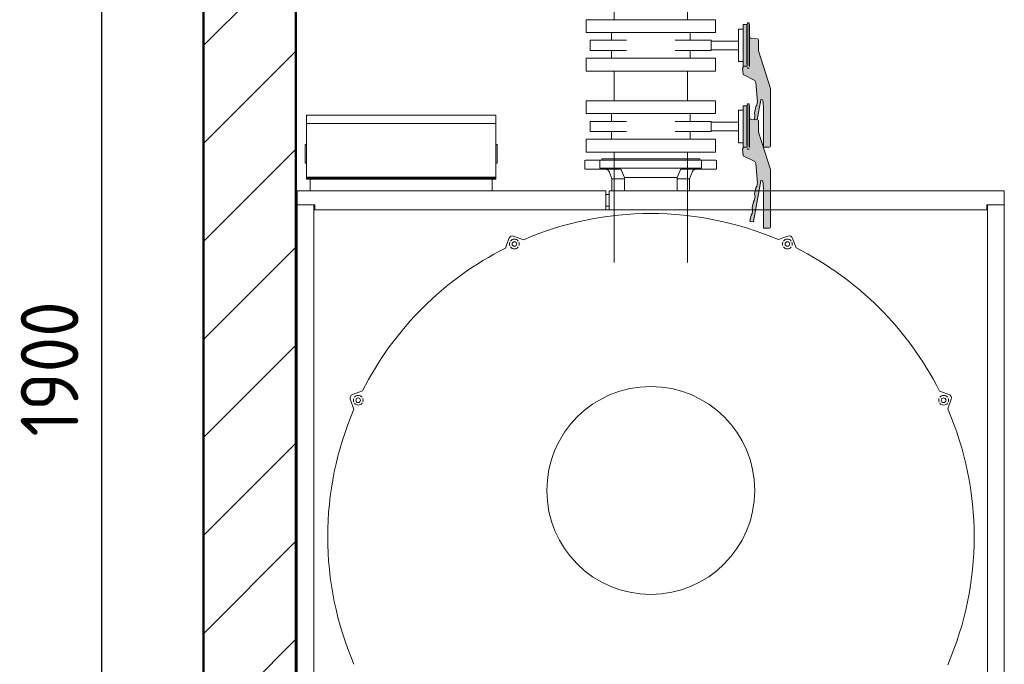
# Model space of a CAD drawing. Header units: metres. Extents: x -54598 to 1827199, y -329446 to -256744.
# Tile 175 of 256: x 101869 to 110394, y -276715 to -271136. Entities that reach past the tile are written whole.
import ezdxf

# ---------------------------------------------------------------- set-up
doc = ezdxf.new("R2010")
doc.units = ezdxf.units.M
for name, color, linetype, lineweight in [('A-WALL', 113, 'Continuous', 20), ('A-WALL-PATT', 111, 'Continuous', 20), ('M-EQPM', 7, 'Continuous', 20), ('P-PIPE', 7, 'Continuous', 20)]:
    doc.layers.add(name, color=color, linetype=linetype, lineweight=lineweight)
doc.styles.add('geniso', font='geniso.shx', dxfattribs={"height": 250})
doc.dimstyles.new('MK-100', dxfattribs={"dimscale": 100, "dimtxt": 300, "dimasz": 1.2, "dimexe": 1, "dimexo": 1, "dimgap": 0.5, "dimtad": 1, "dimdec": 0, "dimzin": 9, "dimdsep": 46, "dimtxsty": 'geniso', "dimblk": 'ARCHTICK', "dimcen": 1, "dimdle": 1, "dimadec": 0, "dimazin": 0, "dimtfac": 1, "dimtdec": 0, "dimtix": 1, "dimtmove": 0, "dimatfit": 1, "dimfxl": 2, "dimtolj": 1, "dimtzin": 0, "dimarcsym": 0})

# ---------------------------------------------------------------- blocks, each defined once
blk = doc.blocks.new('Tecofi_VPI4448-02_Затвор дисковый поворотный с ручкой - Затвор дисковый поворотный_VPI 4448-02-733563-Разрез 3')
at = {"layer": 'P-PIPE'}
for points in [[(-28264.4, 1985), (-28258.8, 1985), (-28258.8, 2069.6), (-28266.8, 2069.6), (-28266.8, 1985)], [(-28253.8, 1980.2), (-28253.8, 2073.6), (-28256.8, 2073.6), (-28256.8, 1980.2), (-28256.2, 1980.2)]]:
    blk.add_hatch(color=37, dxfattribs=at).paths.add_polyline_path(points)
h = blk.add_hatch(color=37, dxfattribs=at)
h.paths.add_polyline_path([(-28256.9, 1980), (-28256.8, 1980.5), (-28257.2, 1980.3)])
h.paths.add_polyline_path([(-28257.4, 1980.6), (-28257.2, 1982.4), (-28257.5, 1980.8)])
h.paths.add_polyline_path([(-28257.1, 2056.8), (-28256.8, 2060.7), (-28257.2, 2068.9), (-28257.5, 2068.9), (-28257.2, 2060.7)])
h.paths.add_polyline_path([(-28257.1, 1984.6), (-28256.8, 1990.7), (-28257.1, 1992.1), (-28256.8, 1996.3), (-28257.1, 2056.8), (-28257.5, 2048.6), (-28257.4, 2024.6), (-28257.4, 2019.2), (-28257.2, 1986.3)])
h = blk.add_hatch(color=37, dxfattribs=at)
h.paths.add_polyline_path([(-28258.2, 2004.8), (-28257.8, 2004.8), (-28258.3, 2044.4), (-28258.8, 2044.4), (-28258.8, 2004.8)])
h.paths.add_polyline_path([(-28258.3, 2044.6), (-28257.8, 2044.6), (-28257.8, 2053.9), (-28258.8, 2053.9), (-28258.8, 2044.6)])
h = blk.add_hatch(color=37, dxfattribs=at)
h.paths.add_polyline_path([(-28253.4, 2028.6), (-28253.8, 2027.9), (-28253.4, 2028.5)])
h.paths.add_polyline_path([(-28257.2, 1981.8), (-28257.5, 1980.9), (-28257.2, 1982)])
h.paths.add_polyline_path([(-28257.5, 1999.4), (-28257.7, 2000.9), (-28257.6, 2000.9)])
h.paths.add_polyline_path([(-28257.8, 2039.7), (-28257.5, 2043), (-28257.8, 2044.6), (-28257.8, 2044.4), (-28257.8, 2040.8)])
h.paths.add_polyline_path([(-28236.3, 1910.3), (-28236.7, 1907.9), (-28235.9, 1903.8), (-28236.1, 1899.6), (-28237.3, 1895.7), (-28239.5, 1892.1), (-28241.9, 1878.3), (-28241.1, 1874.2), (-28241.3, 1870.1), (-28242.5, 1866.1), (-28244.7, 1862.6), (-28247.1, 1848.8), (-28246.3, 1844.7), (-28246.5, 1840.5), (-28247.7, 1836.6), (-28249.8, 1833), (-28252.1, 1820.2), (-28251.3, 1819.1), (-28245.4, 1818), (-28244.2, 1818.8), (-28228.2, 1907.7)])
h.paths.add_polyline_path([(-28221.8, 1804.6), (-28209.8, 1804.6), (-28207.8, 1806.6), (-28207.8, 1931.6), (-28233.8, 2012.6), (-28233.8, 2036.9), (-28235.7, 2038.9), (-28249.3, 2039.8), (-28251.7, 2041.5), (-28252.8, 2043.3), (-28253.1, 2042.3), (-28253.3, 2029.7), (-28253.3, 2024.6), (-28253.4, 2020.3), (-28253.8, 2020.3), (-28253.3, 2010.5), (-28253.2, 2003.9), (-28253.7, 2004.2), (-28253.8, 2001), (-28253.8, 1980.2), (-28257.2, 1980.7), (-28257.7, 1987.3), (-28257.5, 1994.4), (-28257.8, 2004.8), (-28258.8, 2004.8), (-28258.8, 1985), (-28266.8, 1985), (-28266.6, 1976.5), (-28268.2, 1976.4), (-28266.9, 1961.4), (-28241.6, 1948.8), (-28239.3, 1944.3), (-28236.3, 1910.3), (-28224.6, 1907), (-28223.2, 1897.6), (-28222.8, 1886.1), (-28222.8, 1805.6)])
h.paths.add_polyline_path([(-28253.3, 1986.5), (-28253.8, 1987.7), (-28253.3, 1987.3)])
h.paths.add_polyline_path([(-28253, 2010.5), (-28253.7, 2013.7), (-28253, 2015.6), (-28253, 2011.6)])
h = blk.add_hatch(color=37, dxfattribs=at)
h.paths.add_polyline_path([(-28253.3, 2011.6), (-28253, 2010.5), (-28253.4, 2015.1), (-28253.6, 2012.5)])
h.paths.add_polyline_path([(-28253.4, 2001), (-28253.1, 2007.8), (-28253.3, 2011.6), (-28253.7, 2003.9)])
h.paths.add_polyline_path([(-28253.8, 2016.2), (-28253.2, 2017.8), (-28253.8, 2019)])
h.paths.add_polyline_path([(-28253.4, 2020.3), (-28253.1, 2020.7), (-28253.4, 2024.6), (-28253.8, 2021.8)])
h.paths.add_polyline_path([(-28253.4, 2040.5), (-28253, 2039.7), (-28253.6, 2045.4), (-28253.8, 2041.5)])
h.paths.add_polyline_path([(-28253.4, 2028.6), (-28253.1, 2036.5), (-28253.4, 2040.5), (-28253.8, 2030.3)])
at = {"layer": 'P-PIPE', "color": 1}
for p, q in [((-28258.8, 2069.6), (-28266.8, 2069.6)), ((-28266.8, 2069.6), (-28266.8, 1984.4)), ((-28258.8, 2069.6), (-28258.8, 1984.4)), ((-28253.8, 2073.6), (-28256.8, 2073.6)), ((-28253.8, 2073.6), (-28253.8, 1980.5)), ((-28551.8, 2052.4), (-28551.8, 2035.7)), ((-28381.8, 2035.7), (-28381.8, 2052.4)), ((-28266.8, 2059.6), (-28276.8, 2059.6)), ((-28276.8, 1989.6), (-28276.8, 2059.6)), ((-28257.8, 2053.9), (-28258.8, 2053.9)), ((-28257.8, 2053.9), (-28257.8, 2048.9)), ((-28257.8, 2048.3), (-28257.8, 2045.3)), ((-28597.8, 2035.7), (-28597.8, 2013.5)), ((-28597.8, 2035.7), (-28582.8, 2035.7)), ((-28582.8, 2035.7), (-28519.2, 2035.7)), ((-28414.3, 2035.7), (-28350.8, 2035.7)), ((-28350.8, 2035.7), (-28335.8, 2035.7)), ((-28335.8, 2013.5), (-28335.8, 2035.7)), ((-28276.8, 2034.1), (-28335.8, 2034.1)), ((-28257.4, 2044.6), (-28258.8, 2044.6)), ((-28257.8, 2045.1), (-28257.8, 2004.1)), ((-28235.7, 2038.9), (-28248, 2039.6)), ((-28233.8, 2012.6), (-28233.8, 2036.9)), ((-28582.8, 2013.5), (-28597.8, 2013.5)), ((-28519.2, 2013.5), (-28582.8, 2013.5)), ((-28551.8, 2013.5), (-28551.8, 1996.9)), ((-28350.8, 2013.5), (-28414.3, 2013.5)), ((-28381.8, 1996.9), (-28381.8, 2013.5)), ((-28335.8, 2013.5), (-28350.8, 2013.5)), ((-28335.8, 2015.2), (-28276.8, 2015.2)), ((-28207.8, 1931.6), (-28233.8, 2012.6)), ((-28276.8, 1989.6), (-28266.8, 1989.6)), ((-28266.8, 1985), (-28266.8, 1979.4)), ((-28258.8, 1995.4), (-28257.8, 1995.4)), ((-28266.6, 1976.5), (-28268.2, 1976.4)), ((-28268.2, 1976.4), (-28266.9, 1961.4)), ((-28266.9, 1961.4), (-28241.6, 1948.8)), ((-28266.8, 1979.6), (-28258.8, 1979.6)), ((-28266.8, 1979.4), (-28266.6, 1976.5)), ((-28256.8, 1975.6), (-28253.8, 1975.6)), ((-28241.6, 1948.8), (-28239.3, 1944.3)), ((-28239.3, 1944.3), (-28236.3, 1910.3)), ((-28207.8, 1806.6), (-28207.8, 1931.6)), ((-28244.2, 1818.8), (-28228.7, 1907)), ((-28236.3, 1910.3), (-28236.7, 1907.9)), ((-28227.5, 1907.8), (-28224.6, 1907)), ((-28239.5, 1892.1), (-28241.9, 1878.3)), ((-28222.8, 1888.1), (-28222.8, 1805.6)), ((-28244.7, 1862.6), (-28247.1, 1848.8)), ((-28249.8, 1833), (-28252.1, 1820.2)), ((-28251.3, 1819.1), (-28245.4, 1818)), ((-28221.8, 1804.6), (-28209.8, 1804.6))]:
    blk.add_line(p, q, dxfattribs=at)
at = {"layer": 'P-PIPE', "color": 1, "flags": 128}
for points in [[(-28256.8, 2073.6), (-28257.5, 2073), (-28257.8, 2071.4)], [(-28257.8, 2071.4), (-28257.5, 2073), (-28256.8, 2073.6)], [(-28257.8, 2071.4), (-28257.8, 2066.8), (-28257.8, 2053.8), (-28257.8, 2035), (-28257.8, 2014.2), (-28257.8, 1995.5), (-28257.8, 1982.5), (-28257.8, 1979.9)], [(-28257.8, 2053.9), (-28257.8, 2066.8), (-28257.8, 2071.4)], [(-28253.8, 2069.6), (-28253.7, 2069.6), (-28253.7, 2069.6), (-28253.6, 2069.6), (-28253.6, 2069.6), (-28253.6, 2069.6), (-28253.5, 2069.6), (-28253.5, 2069.6), (-28253.4, 2069.6), (-28253.4, 2069.6), (-28253.4, 2069.6), (-28253.3, 2069.5), (-28253.3, 2069.5), (-28253.3, 2069.5), (-28253.2, 2069.5), (-28253.2, 2069.5), (-28253.2, 2069.4), (-28253.1, 2069.4), (-28253.1, 2069.4), (-28253.1, 2069.4), (-28253, 2069.3), (-28253, 2069.3), (-28253, 2069.3), (-28253, 2069.2), (-28252.9, 2069.2), (-28252.9, 2069.2), (-28252.9, 2069.1), (-28252.9, 2069.1), (-28252.9, 2069.1), (-28252.8, 2069), (-28252.8, 2069), (-28252.8, 2069), (-28252.8, 2068.9), (-28252.8, 2068.9), (-28252.8, 2068.9), (-28252.8, 2068.8), (-28252.8, 2068.8), (-28252.8, 2068.7), (-28252.8, 2068.7), (-28252.8, 2068.7), (-28252.8, 2068.6)], [(-28252.8, 1980.6), (-28252.8, 1980.7), (-28252.8, 1980.8), (-28252.8, 1981), (-28252.8, 1981.2), (-28252.8, 1981.5), (-28252.8, 1981.9), (-28252.8, 1982.4), (-28252.8, 1982.9), (-28252.8, 1983.5), (-28252.8, 1984.1), (-28252.8, 1984.8), (-28252.8, 1985.6), (-28252.8, 1986.5), (-28252.8, 1987.4), (-28252.8, 1988.3), (-28252.8, 1989.4), (-28252.8, 1990.4), (-28252.8, 1991.6), (-28252.8, 1992.8), (-28252.8, 1994), (-28252.8, 1995.3), (-28252.8, 1996.6), (-28252.8, 1998), (-28252.8, 1999.4), (-28252.8, 2000.9), (-28252.8, 2002.4), (-28252.8, 2003.9), (-28252.8, 2005.5), (-28252.8, 2007.1), (-28252.8, 2008.7), (-28252.8, 2010.4), (-28252.8, 2012), (-28252.8, 2013.7), (-28252.8, 2015.4), (-28252.8, 2017.2), (-28252.8, 2018.9), (-28252.8, 2020.7), (-28252.8, 2022.4), (-28252.8, 2024.2), (-28252.8, 2025.9), (-28252.8, 2027.7), (-28252.8, 2029.4), (-28252.8, 2031.2), (-28252.8, 2032.9), (-28252.8, 2034.6), (-28252.8, 2036.3), (-28252.8, 2038), (-28252.8, 2039.7), (-28252.8, 2041.3), (-28252.8, 2043), (-28252.8, 2044.5), (-28252.8, 2046.1), (-28252.8, 2047.6), (-28252.8, 2049.1), (-28252.8, 2050.5), (-28252.8, 2051.9), (-28252.8, 2053.3), (-28252.8, 2054.6), (-28252.8, 2055.9), (-28252.8, 2057.1), (-28252.8, 2058.3), (-28252.8, 2059.4), (-28252.8, 2060.4), (-28252.8, 2061.4), (-28252.8, 2062.3), (-28252.8, 2063.2), (-28252.8, 2064), (-28252.8, 2064.8), (-28252.8, 2065.5), (-28252.8, 2066.1), (-28252.8, 2066.7), (-28252.8, 2067.1), (-28252.8, 2067.6), (-28252.8, 2067.9), (-28252.8, 2068.2), (-28252.8, 2068.4), (-28252.8, 2068.6), (-28252.8, 2068.6), (-28252.8, 2068.6)], [(-28252.8, 2068.6), (-28252.8, 2068.6), (-28252.8, 2068.5), (-28252.8, 2068.3), (-28252.8, 2068.1), (-28252.8, 2067.8), (-28252.8, 2067.4), (-28252.8, 2066.9), (-28252.8, 2066.4), (-28252.8, 2065.8), (-28252.8, 2065.2), (-28252.8, 2064.5), (-28252.8, 2063.7), (-28252.8, 2062.8), (-28252.8, 2061.9), (-28252.8, 2061), (-28252.8, 2059.9), (-28252.8, 2058.9), (-28252.8, 2057.7), (-28252.8, 2056.5), (-28252.8, 2055.3), (-28252.8, 2054), (-28252.8, 2052.7), (-28252.8, 2051.3), (-28252.8, 2049.9), (-28252.8, 2048.4), (-28252.8, 2046.9), (-28252.8, 2045.4), (-28252.8, 2043.8)], [(-28257.6, 1977.2), (-28257.5, 1976.3), (-28256.8, 1975.6)], [(-28256.8, 1975.6), (-28257.5, 1976.3), (-28257.6, 1977.2)], [(-28252.8, 1980.6), (-28252.8, 1980.6), (-28252.8, 1980.6), (-28252.8, 1980.5), (-28252.8, 1980.5), (-28252.8, 1980.4), (-28252.8, 1980.4), (-28252.8, 1980.4), (-28252.8, 1980.3), (-28252.8, 1980.3), (-28252.8, 1980.3), (-28252.9, 1980.2), (-28252.9, 1980.2), (-28252.9, 1980.1), (-28252.9, 1980.1), (-28252.9, 1980.1), (-28253, 1980), (-28253, 1980), (-28253, 1980), (-28253, 1980), (-28253.1, 1979.9), (-28253.1, 1979.9), (-28253.1, 1979.9), (-28253.2, 1979.8), (-28253.2, 1979.8), (-28253.2, 1979.8), (-28253.3, 1979.8), (-28253.3, 1979.8), (-28253.3, 1979.7), (-28253.4, 1979.7), (-28253.4, 1979.7), (-28253.4, 1979.7), (-28253.5, 1979.7), (-28253.5, 1979.7), (-28253.5, 1979.7), (-28253.6, 1979.7), (-28253.6, 1979.7), (-28253.7, 1979.6), (-28253.7, 1979.6), (-28253.7, 1979.6), (-28253.8, 1979.6)], [(-28252.8, 1981.4), (-28252.8, 1981.1), (-28252.8, 1980.9), (-28252.8, 1980.7), (-28252.8, 1980.7), (-28252.8, 1980.6)]]:
    blk.add_lwpolyline(points, dxfattribs=at)
at = {"layer": 'P-PIPE', "color": 1}
for centre, radius, start, end in [((-28247.5, 2045.1), 5.5, 185.0631, 264.9369), ((-28235.8, 2036.9), 2, 0, 87), ((-28252.9, 1902.6), 17, 321.9762, 18.1212), ((-28227.8, 1906.8), 1, 75.0487, 170.0487), ((-28322.8, 1888.1), 100, 0, 10.9111), ((-28258.1, 1873), 17, 321.9762, 18.1212), ((-28263.2, 1843.5), 17, 321.9762, 18.1212), ((-28251.1, 1820), 1, 170.0487, 260.0487), ((-28245.2, 1819), 1, 260.0487, 350.0487), ((-28221.8, 1805.6), 1, 180, 270), ((-28209.8, 1806.6), 2, 270, 0)]:
    blk.add_arc(centre, radius, start, end, dxfattribs=at)
blk = doc.blocks.new('VM_Фланец_ГОСТ 332591 - VM_Фланец_ГОСТ 33259-2015-733568-Разрез 3')
at = {"layer": 'P-PIPE'}
for p, q in [((-28606.8, 2080.4), (-28606.8, 2052.4)), ((-28606.8, 2080.4), (-28466.8, 2080.4)), ((-28466.8, 2080.4), (-28326.8, 2080.4)), ((-28326.8, 2052.4), (-28326.8, 2080.4)), ((-28466.8, 2052.4), (-28606.8, 2052.4)), ((-28326.8, 2052.4), (-28466.8, 2052.4))]:
    blk.add_line(p, q, dxfattribs=at)
blk = doc.blocks.new('VM_Фланец_ГОСТ 332591 - VM_Фланец_ГОСТ 33259-2015-V2-Разрез 3')
at = {"layer": 'P-PIPE'}
for p, q in [((-28606.8, 1996.9), (-28606.8, 1968.9)), ((-28606.8, 1996.9), (-28466.8, 1996.9)), ((-28466.8, 1996.9), (-28326.8, 1996.9)), ((-28326.8, 1968.9), (-28326.8, 1996.9)), ((-28466.8, 1968.9), (-28606.8, 1968.9)), ((-28326.8, 1968.9), (-28466.8, 1968.9))]:
    blk.add_line(p, q, dxfattribs=at)
blk = doc.blocks.new('Tecofi_VPI4448-02_Затвор дисковый поворотный с ручкой - Затвор дисковый поворотный_VPI 4448-02-V3-Разрез 3')
at = {"layer": 'P-PIPE'}
for points in [[(-28258.8, 2160.4), (-28258.8, 2245), (-28266.8, 2245), (-28266.8, 2160.4), (-28264.4, 2160.4)], [(-28253.8, 2155.6), (-28253.8, 2249), (-28256.8, 2249), (-28256.8, 2155.6), (-28256.2, 2155.6)]]:
    blk.add_hatch(color=37, dxfattribs=at).paths.add_polyline_path(points)
h = blk.add_hatch(color=37, dxfattribs=at)
h.paths.add_polyline_path([(-28256.9, 2155.4), (-28256.8, 2157), (-28257.2, 2155.7)])
h.paths.add_polyline_path([(-28257.4, 2156), (-28257.2, 2157.8), (-28257.5, 2156.1)])
h.paths.add_polyline_path([(-28257.1, 2232.2), (-28256.8, 2236.1), (-28257.2, 2244.2), (-28257.5, 2244.2), (-28257.2, 2236.1)])
h.paths.add_polyline_path([(-28257.1, 2159.9), (-28256.8, 2166.1), (-28257.1, 2167.4), (-28256.8, 2171.7), (-28257.1, 2232.2), (-28257.5, 2225.3), (-28257.4, 2200), (-28257.4, 2194.5), (-28257.2, 2162.7)])
h = blk.add_hatch(color=37, dxfattribs=at)
h.paths.add_polyline_path([(-28253.4, 2204), (-28253.8, 2203.3), (-28253.4, 2203.9)])
h.paths.add_polyline_path([(-28257.2, 2157.2), (-28257.5, 2157), (-28257.2, 2157.4)])
h.paths.add_polyline_path([(-28257.5, 2174.8), (-28257.7, 2176.2), (-28257.5, 2175)])
h.paths.add_polyline_path([(-28257.8, 2215.1), (-28257.5, 2218.4), (-28257.8, 2220), (-28257.8, 2219.8), (-28257.8, 2216.2)])
h.paths.add_polyline_path([(-28236.3, 2085.7), (-28236.7, 2083.2), (-28235.9, 2079.2), (-28236.1, 2075), (-28237.3, 2071), (-28239.5, 2067.5), (-28241.9, 2053.7), (-28241.1, 2049.6), (-28241.3, 2045.5), (-28243.7, 2039.6), (-28243.8, 2039.4), (-28236.4, 2039), (-28228.2, 2083.1)])
h.paths.add_polyline_path([(-28209.8, 1980), (-28207.8, 1982), (-28207.8, 2107), (-28233.8, 2188), (-28233.8, 2212.3), (-28235.7, 2214.3), (-28249.3, 2215.2), (-28251.7, 2216.9), (-28252.8, 2218.7), (-28253.1, 2217.7), (-28253.3, 2205), (-28253.3, 2200), (-28253.4, 2195.7), (-28253.8, 2195.7), (-28253.3, 2190.5), (-28253, 2191), (-28253.5, 2177.5), (-28253.8, 2175), (-28253.8, 2155.6), (-28257.2, 2156.1), (-28257.7, 2162.7), (-28257.5, 2169.5), (-28257.8, 2180.2), (-28258.8, 2180.2), (-28258.8, 2160.4), (-28266.8, 2160.4), (-28266.6, 2151.9), (-28268.2, 2151.7), (-28266.9, 2136.8), (-28241.6, 2124.2), (-28239.3, 2119.6), (-28236.3, 2085.7), (-28224.6, 2082.4), (-28223.2, 2073), (-28222.8, 2063.5), (-28222.8, 1981), (-28221.8, 1980)])
h.paths.add_polyline_path([(-28253.3, 2161.8), (-28253.8, 2163.1), (-28253.3, 2162.7)])
h.paths.add_polyline_path([(-28253.8, 2183.1), (-28253.4, 2187), (-28253.8, 2187), (-28253.8, 2183.2)])
h = blk.add_hatch(color=37, dxfattribs=at)
h.paths.add_polyline_path([(-28257.8, 2180.2), (-28258.3, 2219.8), (-28258.8, 2219.8), (-28258.2, 2180.2)])
h.paths.add_polyline_path([(-28257.8, 2220), (-28257.8, 2229.3), (-28258.8, 2229.2), (-28258.3, 2220)])
h = blk.add_hatch(color=37, dxfattribs=at)
h.paths.add_polyline_path([(-28253.3, 2187), (-28253, 2185.9), (-28253.4, 2190.4), (-28253.8, 2188.8)])
h.paths.add_polyline_path([(-28253.4, 2176.4), (-28253.1, 2183.2), (-28253.3, 2187), (-28253.7, 2179.3)])
h.paths.add_polyline_path([(-28253.8, 2191.6), (-28253.2, 2193.2), (-28253.8, 2193.1)])
h.paths.add_polyline_path([(-28253.4, 2195.7), (-28253.1, 2196.1), (-28253.4, 2200), (-28253.8, 2197.2)])
h.paths.add_polyline_path([(-28253.4, 2215.9), (-28253, 2215.1), (-28253.6, 2220.7), (-28253.8, 2216.9)])
h.paths.add_polyline_path([(-28253.4, 2204), (-28253.1, 2211.9), (-28253.4, 2215.9), (-28253.8, 2205.6)])
at = {"layer": 'P-PIPE', "color": 5}
for p, q in [((-28258.8, 2245), (-28266.8, 2245)), ((-28266.8, 2245), (-28266.8, 2159.8)), ((-28258.8, 2245), (-28258.8, 2159.8)), ((-28253.8, 2249), (-28256.8, 2249)), ((-28253.8, 2249), (-28253.8, 2155.9)), ((-28551.8, 2227.8), (-28551.8, 2211.1)), ((-28381.8, 2211.1), (-28381.8, 2227.8)), ((-28266.8, 2235), (-28276.8, 2235)), ((-28276.8, 2165), (-28276.8, 2235)), ((-28257.8, 2229.3), (-28258.8, 2229.3)), ((-28257.4, 2220), (-28258.8, 2220)), ((-28257.8, 2229.3), (-28257.8, 2220.6)), ((-28257.8, 2220.5), (-28257.8, 2179.5)), ((-28597.8, 2211.1), (-28597.8, 2188.9)), ((-28597.8, 2211.1), (-28582.8, 2211.1)), ((-28582.8, 2211.1), (-28519.2, 2211.1)), ((-28414.3, 2211.1), (-28350.8, 2211.1)), ((-28350.8, 2211.1), (-28335.8, 2211.1)), ((-28335.8, 2188.9), (-28335.8, 2211.1)), ((-28276.8, 2209.5), (-28335.8, 2209.5)), ((-28235.7, 2214.3), (-28248, 2215)), ((-28233.8, 2188), (-28233.8, 2212.3)), ((-28582.8, 2188.9), (-28597.8, 2188.9)), ((-28519.2, 2188.9), (-28582.8, 2188.9)), ((-28551.8, 2188.9), (-28551.8, 2172.3)), ((-28350.8, 2188.9), (-28414.3, 2188.9)), ((-28381.8, 2172.3), (-28381.8, 2188.9)), ((-28335.8, 2188.9), (-28350.8, 2188.9)), ((-28335.8, 2190.6), (-28276.8, 2190.6)), ((-28207.8, 2107), (-28233.8, 2188)), ((-28276.8, 2165), (-28266.8, 2165)), ((-28266.8, 2160.4), (-28266.8, 2154.7)), ((-28266.8, 2155), (-28258.8, 2155)), ((-28266.8, 2154.7), (-28266.6, 2151.9)), ((-28258.8, 2170.8), (-28257.8, 2170.8)), ((-28266.6, 2151.9), (-28268.2, 2151.7)), ((-28268.2, 2151.7), (-28266.9, 2136.8)), ((-28266.9, 2136.8), (-28241.6, 2124.2)), ((-28256.8, 2151), (-28253.8, 2151)), ((-28241.6, 2124.2), (-28239.3, 2119.6)), ((-28239.3, 2119.6), (-28236.3, 2085.7)), ((-28207.8, 1982), (-28207.8, 2107)), ((-28239.5, 2067.5), (-28241.9, 2053.7)), ((-28236.3, 2085.7), (-28236.7, 2083.2)), ((-28236.4, 2039), (-28228.7, 2082.4)), ((-28227.5, 2083.2), (-28224.6, 2082.4)), ((-28222.8, 2063.5), (-28222.8, 1981)), ((-28221.8, 1980), (-28209.8, 1980))]:
    blk.add_line(p, q, dxfattribs=at)
at = {"layer": 'P-PIPE', "color": 5, "flags": 128}
for points in [[(-28256.8, 2249), (-28257.5, 2248.4), (-28257.8, 2246.8)], [(-28257.8, 2246.8), (-28257.5, 2248.4), (-28256.8, 2249)], [(-28257.8, 2246.8), (-28257.8, 2242.1), (-28257.8, 2229.2), (-28257.8, 2210.4), (-28257.8, 2189.6), (-28257.8, 2170.9), (-28257.8, 2157.9), (-28257.8, 2155.3)], [(-28257.8, 2229.3), (-28257.8, 2242.1), (-28257.8, 2246.8)], [(-28253.8, 2245), (-28253.7, 2245), (-28253.7, 2245), (-28253.6, 2245), (-28253.6, 2245), (-28253.6, 2245), (-28253.5, 2245), (-28253.5, 2245), (-28253.4, 2245), (-28253.4, 2245), (-28253.4, 2244.9), (-28253.3, 2244.9), (-28253.3, 2244.9), (-28253.3, 2244.9), (-28253.2, 2244.9), (-28253.2, 2244.8), (-28253.2, 2244.8), (-28253.1, 2244.8), (-28253.1, 2244.8), (-28253.1, 2244.7), (-28253, 2244.7), (-28253, 2244.7), (-28253, 2244.7), (-28253, 2244.6), (-28252.9, 2244.6), (-28252.9, 2244.6), (-28252.9, 2244.5), (-28252.9, 2244.5), (-28252.9, 2244.5), (-28252.8, 2244.4), (-28252.8, 2244.4), (-28252.8, 2244.3), (-28252.8, 2244.3), (-28252.8, 2244.3), (-28252.8, 2244.2), (-28252.8, 2244.2), (-28252.8, 2244.1), (-28252.8, 2244.1), (-28252.8, 2244.1), (-28252.8, 2244), (-28252.8, 2244)], [(-28252.8, 2156), (-28252.8, 2156.1), (-28252.8, 2156.2), (-28252.8, 2156.3), (-28252.8, 2156.6), (-28252.8, 2156.9), (-28252.8, 2157.3), (-28252.8, 2157.7), (-28252.8, 2158.3), (-28252.8, 2158.8), (-28252.8, 2159.5), (-28252.8, 2160.2), (-28252.8, 2161), (-28252.8, 2161.8), (-28252.8, 2162.7), (-28252.8, 2163.7), (-28252.8, 2164.7), (-28252.8, 2165.8), (-28252.8, 2166.9), (-28252.8, 2168.1), (-28252.8, 2169.4), (-28252.8, 2170.7), (-28252.8, 2172), (-28252.8, 2173.4), (-28252.8, 2174.8), (-28252.8, 2176.2), (-28252.8, 2177.7), (-28252.8, 2179.3), (-28252.8, 2180.8), (-28252.8, 2182.4), (-28252.8, 2184.1), (-28252.8, 2185.7), (-28252.8, 2187.4), (-28252.8, 2189.1), (-28252.8, 2190.8), (-28252.8, 2192.5), (-28252.8, 2194.3), (-28252.8, 2196), (-28252.8, 2197.8), (-28252.8, 2199.5), (-28252.8, 2201.3), (-28252.8, 2203.1), (-28252.8, 2204.8), (-28252.8, 2206.6), (-28252.8, 2208.3), (-28252.8, 2210), (-28252.8, 2211.7), (-28252.8, 2213.4), (-28252.8, 2215.1), (-28252.8, 2216.7), (-28252.8, 2218.3), (-28252.8, 2219.9), (-28252.8, 2221.5), (-28252.8, 2223), (-28252.8, 2224.5), (-28252.8, 2225.9), (-28252.8, 2227.3), (-28252.8, 2228.7), (-28252.8, 2230), (-28252.8, 2231.2), (-28252.8, 2232.5), (-28252.8, 2233.6), (-28252.8, 2234.7), (-28252.8, 2235.8), (-28252.8, 2236.8), (-28252.8, 2237.7), (-28252.8, 2238.6), (-28252.8, 2239.4), (-28252.8, 2240.2), (-28252.8, 2240.9), (-28252.8, 2241.5), (-28252.8, 2242), (-28252.8, 2242.5), (-28252.8, 2242.9), (-28252.8, 2243.3), (-28252.8, 2243.6), (-28252.8, 2243.8), (-28252.8, 2243.9), (-28252.8, 2244), (-28252.8, 2244)], [(-28252.8, 2244), (-28252.8, 2244), (-28252.8, 2243.9), (-28252.8, 2243.7), (-28252.8, 2243.5), (-28252.8, 2243.1), (-28252.8, 2242.8), (-28252.8, 2242.3), (-28252.8, 2241.8), (-28252.8, 2241.2), (-28252.8, 2240.5), (-28252.8, 2239.8), (-28252.8, 2239), (-28252.8, 2238.2), (-28252.8, 2237.3), (-28252.8, 2236.3), (-28252.8, 2235.3), (-28252.8, 2234.2), (-28252.8, 2233.1), (-28252.8, 2231.9), (-28252.8, 2230.7), (-28252.8, 2229.4), (-28252.8, 2228.1), (-28252.8, 2226.7), (-28252.8, 2225.3), (-28252.8, 2223.8), (-28252.8, 2222.3), (-28252.8, 2220.8), (-28252.8, 2219.2)], [(-28257.6, 2152.6), (-28257.5, 2151.7), (-28256.8, 2151)], [(-28256.8, 2151), (-28257.5, 2151.7), (-28257.6, 2152.6)], [(-28252.8, 2156), (-28252.8, 2156), (-28252.8, 2155.9), (-28252.8, 2155.9), (-28252.8, 2155.9), (-28252.8, 2155.8), (-28252.8, 2155.8), (-28252.8, 2155.7), (-28252.8, 2155.7), (-28252.8, 2155.7), (-28252.8, 2155.6), (-28252.9, 2155.6), (-28252.9, 2155.6), (-28252.9, 2155.5), (-28252.9, 2155.5), (-28252.9, 2155.5), (-28253, 2155.4), (-28253, 2155.4), (-28253, 2155.4), (-28253, 2155.3), (-28253.1, 2155.3), (-28253.1, 2155.3), (-28253.1, 2155.2), (-28253.2, 2155.2), (-28253.2, 2155.2), (-28253.2, 2155.2), (-28253.3, 2155.2), (-28253.3, 2155.1), (-28253.3, 2155.1), (-28253.4, 2155.1), (-28253.4, 2155.1), (-28253.4, 2155.1), (-28253.5, 2155.1), (-28253.5, 2155), (-28253.5, 2155), (-28253.6, 2155), (-28253.6, 2155), (-28253.7, 2155), (-28253.7, 2155), (-28253.7, 2155), (-28253.8, 2155)], [(-28252.8, 2156.7), (-28252.8, 2156.5), (-28252.8, 2156.2), (-28252.8, 2156.1), (-28252.8, 2156), (-28252.8, 2156)]]:
    blk.add_lwpolyline(points, dxfattribs=at)
at = {"layer": 'P-PIPE', "color": 5}
for centre, radius, start, end in [((-28247.5, 2220.4), 5.5, 185.0631, 264.9369), ((-28235.8, 2212.3), 2, 0, 87), ((-28252.9, 2078), 17, 321.9762, 18.1212), ((-28227.8, 2082.2), 1, 75.0487, 170.0487), ((-28322.8, 2063.5), 100, 0, 10.9111), ((-28258.1, 2048.4), 17, 327.6202, 18.1212), ((-28209.8, 1982), 2, 270, 0), ((-28221.8, 1981), 1, 180, 270)]:
    blk.add_arc(centre, radius, start, end, dxfattribs=at)
blk = doc.blocks.new('_ArchTick')
at = {"color": 0, "linetype": 'ByBlock', "const_width": 0.15}
blk.add_lwpolyline([(-0.5, -0.5), (0.5, 0.5)], dxfattribs=at)
blk = doc.blocks.new('*D997')
at = {"color": 0, "lineweight": -2, "ltscale": 15, "transparency": 16777216}
for p, q in [((280781.3, 96052), (280781.3, 92852)), ((281613.3, 95952), (280681.3, 95952)), ((281613.3, 92952), (280681.3, 92952))]:
    blk.add_line(p, q, dxfattribs=at)
at = {"layer": 'Defpoints', "color": 0, "lineweight": 30, "ltscale": 15, "transparency": 16777216}
for p in [(281713.3, 95952), (280781.3, 92952), (281713.3, 92952)]:
    blk.add_point(p, dxfattribs=at)
at = {"color": 0, "lineweight": -2, "ltscale": 15, "transparency": 16777216, "xscale": 119.9999999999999, "yscale": 119.9999999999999, "zscale": 119.9999999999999}
for p, rotation in [((280781.3, 95952), 90), ((280781.3, 92952), 270)]:
    blk.add_blockref('_ArchTick', p, dxfattribs=dict(at, rotation=rotation))
at = {"color": 0, "ltscale": 15, "transparency": 16777216, "insert": (280668.8, 94452), "char_height": 250, "attachment_point": 5, "rotation": 90, "style": 'geniso'}
blk.add_mtext('\\A1;{\\H0.5x;1900}', dxfattribs=at)
blk = doc.blocks.new('a')
at = {"layer": 'A-WALL-PATT', "lineweight": 9}
h = blk.add_hatch(dxfattribs=at)
h.set_pattern_fill('FP_1', color=256, style=0, pattern_type=2)
h.set_pattern_definition([(45, (286874.06, 94951.95), (-106.066, 106.066), [])])
h.paths.add_polyline_path([(281202, 92952), (281202, 96952), (281002, 96952), (281002, 92952)])
at = {"layer": 'A-WALL', "lineweight": 50}
for p, q in [((281002, 96952), (281002, 92952)), ((281202, 92952), (281202, 96952))]:
    blk.add_line(p, q, dxfattribs=at)
at = {"layer": 'M-EQPM'}
for p, q in [((281224.8, 94989.8), (281224.8, 95000.8)), ((281224.8, 95000.8), (281635, 95000.8)), ((281224.8, 94983), (281224.8, 94989.8)), ((281635, 95000.8), (281635, 94989.8)), ((281635, 94989.8), (281635, 94983)), ((281224.8, 94867), (281224.8, 94983)), ((281635, 94983), (281224.8, 94983)), ((281635, 94983), (281635, 94867)), ((281222, 94915.3), (281222, 94937.5)), ((281224.8, 94937.5), (281222, 94937.5)), ((281637.5, 94937.5), (281635, 94937.5)), ((281637.5, 94937.5), (281637.5, 94915.3)), ((281222, 94911.6), (281222, 94915.3)), ((281222, 94897.1), (281222, 94911.6)), ((281637.5, 94915.3), (281637.5, 94911.6)), ((281637.5, 94911.6), (281637.5, 94897.1)), ((281827.5, 94903.5), (281827.5, 94884.5)), ((281827.5, 94903.5), (281827.5, 94884.5)), ((281829, 94903.5), (281859.6, 94903.5)), ((281829, 94903.5), (281829, 94903.5)), ((281860, 94903.5), (281860, 94886.5)), ((281860, 94903.5), (281970, 94903.5)), ((281864, 94906.5), (281864, 94903.5)), ((281864, 94906.5), (281890.3, 94906.5)), ((281891, 94906.5), (281891, 94903.5)), ((281891, 94906.5), (281970, 94906.5)), ((281970, 94906.5), (282049, 94906.5)), ((281970, 94903.5), (282080, 94903.5)), ((282049, 94903.5), (282049, 94906.5)), ((282049.8, 94906.5), (282076, 94906.5)), ((282076, 94903.5), (282076, 94906.5)), ((282080, 94886.5), (282080, 94903.5)), ((282080.5, 94903.5), (282111.1, 94903.5)), ((282111.1, 94903.5), (282111.1, 94903.5)), ((282112.5, 94884.5), (282112.5, 94903.5)), ((282112.5, 94884.5), (282112.5, 94903.5)), ((281222, 94897.1), (281224.8, 94897.1)), ((281635, 94897.1), (281637.5, 94897.1)), ((281829, 94884.5), (281903.9, 94884.5)), ((281829, 94884.5), (281829, 94884.5)), ((281860, 94886.5), (281970, 94886.5)), ((281880.5, 94878), (281885.9, 94863.5)), ((281880.5, 94878), (281885.9, 94863.5)), ((281906.6, 94881.6), (281912.9, 94866.5)), ((281970, 94886.5), (282080, 94886.5)), ((282027.2, 94866.5), (282033.5, 94881.6)), ((282036.2, 94884.5), (282111.1, 94884.5)), ((282054.2, 94863.5), (282059.6, 94878)), ((282054.2, 94863.5), (282059.6, 94878)), ((282111.1, 94884.5), (282111.1, 94884.5)), ((281224.8, 94864.8), (281224.8, 94867)), ((281635, 94867), (281224.8, 94867)), ((281224.8, 94862.3), (281224.8, 94864.8)), ((281635, 94864.8), (281224.8, 94864.8)), ((281635, 94862.3), (281224.8, 94862.3)), ((281232.8, 94837.3), (281232.8, 94862.3)), ((281627, 94862.3), (281627, 94837.3)), ((281635, 94867), (281635, 94864.8)), ((281635, 94864.8), (281635, 94862.3)), ((281885.9, 94863.5), (281885.9, 94837.3)), ((281885.9, 94863.5), (281885.9, 94837.3)), ((281887.1, 94863.5), (281887.1, 94863.5)), ((281887.1, 94863.5), (281887.1, 94863.5)), ((281887.2, 94863.5), (281897.2, 94863.5)), ((281914, 94863.5), (281887.2, 94863.5)), ((281887.2, 94863.5), (281887.2, 94863.5)), ((281897.2, 94863.5), (281914, 94863.5)), ((281912.9, 94866.5), (281912.9, 94837.3)), ((281914.3, 94866.5), (281970, 94866.5)), ((281970, 94866.5), (281914.3, 94866.5)), ((281970, 94866.5), (282025.8, 94866.5)), ((282025.8, 94866.5), (281970, 94866.5)), ((282026.1, 94863.5), (282042.9, 94863.5)), ((282052.9, 94863.5), (282026.1, 94863.5)), ((282027.2, 94837.3), (282027.2, 94866.5)), ((282042.9, 94863.5), (282052.9, 94863.5)), ((282052.9, 94863.5), (282052.9, 94863.5)), ((282052.9, 94863.5), (282052.9, 94863.5)), ((282052.9, 94863.5), (282052.9, 94863.5)), ((282054.2, 94837.3), (282054.2, 94863.5)), ((282054.2, 94837.3), (282054.2, 94863.5)), ((281204.8, 94836.5), (281204.8, 94808.1)), ((281872, 94837.3), (281205.6, 94837.3)), ((281872.8, 94796.3), (281872.8, 94836.5)), ((281880.2, 94836.5), (281880.2, 94796.3)), ((282734.4, 94837.3), (281881, 94837.3)), ((282735.2, 94808.1), (282735.2, 94836.5)), ((281880.2, 94829.1), (281872.8, 94829.1)), ((281204.8, 94806.5), (281204.8, 93272)), ((281240.8, 94807.3), (281205.6, 94807.3)), ((281205.6, 94807.3), (281242.8, 94807.3)), ((281240.8, 93271.3), (281240.8, 94807.3)), ((281242.8, 94796.3), (281240.8, 94796.3)), ((281242.8, 94807.3), (281242.8, 94796.3)), ((281242.8, 94796.3), (281872.8, 94796.3)), ((281872.8, 94804.1), (281880.2, 94804.1)), ((281880.2, 94796.3), (281872.8, 94796.3)), ((281880.2, 94796.3), (282697.4, 94796.3)), ((282697.4, 94796.3), (282697.4, 94807.3)), ((282697.4, 94807.3), (282734.5, 94807.3)), ((282699.2, 94796.3), (282697.4, 94796.3)), ((282734.4, 94807.3), (282699.2, 94807.3)), ((282699.2, 94807.3), (282699.2, 93271.3)), ((282735.2, 93272), (282735.2, 94806.5)), ((281663, 94734.5), (281655.3, 94713.5)), ((281694.3, 94731.6), (281673.2, 94739.3)), ((282266.8, 94739.3), (282246.1, 94731.8)), ((282284.5, 94713.9), (282277, 94734.5)), ((281346, 94404.4), (281324.5, 94396.6)), ((282615.6, 94396.6), (282594.9, 94404.1)), ((281319.7, 94386.4), (281327.6, 94364.9)), ((282612.8, 94365.8), (282620.3, 94386.4))]:
    blk.add_line(p, q, dxfattribs=at)
at = {"layer": 'M-EQPM', "flags": 128}
for points in [[(281880.5, 94878), (281880.3, 94878.3), (281880.2, 94878.7), (281880, 94879.1), (281879.8, 94879.4), (281879.6, 94879.8), (281879.4, 94880.1), (281879.1, 94880.4), (281878.9, 94880.7), (281878.6, 94881), (281878.4, 94881.3), (281878.1, 94881.6), (281877.8, 94881.9), (281877.5, 94882.2), (281877.2, 94882.4), (281876.9, 94882.6), (281876.5, 94882.9), (281876.2, 94883.1), (281875.8, 94883.3), (281875.5, 94883.5), (281875.1, 94883.6), (281874.8, 94883.8), (281874.4, 94883.9), (281874, 94884), (281873.6, 94884.2), (281873.2, 94884.2), (281872.8, 94884.3), (281872.4, 94884.4), (281872, 94884.4), (281871.6, 94884.5), (281871.2, 94884.5), (281871.1, 94884.5)], [(281872.8, 94884.3), (281872.4, 94884.4), (281872, 94884.4), (281871.6, 94884.5), (281871.2, 94884.5), (281871.1, 94884.5)], [(281880.5, 94878), (281880.3, 94878.3), (281880.2, 94878.7), (281880, 94879.1), (281879.8, 94879.4), (281879.6, 94879.8), (281879.4, 94880.1), (281879.1, 94880.4), (281878.9, 94880.7)], [(281906.6, 94881.6), (281906.5, 94881.8), (281906.3, 94882.1), (281906.2, 94882.4), (281906, 94882.7), (281905.8, 94883), (281905.7, 94883.2), (281905.5, 94883.5), (281905.3, 94883.7), (281905, 94884), (281904.8, 94884.2), (281904.6, 94884.4), (281904.3, 94884.6), (281904.1, 94884.8), (281903.8, 94885), (281903.6, 94885.2), (281903.3, 94885.3), (281903, 94885.5), (281902.7, 94885.7), (281902.4, 94885.8), (281902.1, 94885.9), (281901.8, 94886), (281901.5, 94886.1), (281901.2, 94886.2), (281900.9, 94886.3), (281900.6, 94886.3), (281900.3, 94886.4), (281900, 94886.4), (281899.7, 94886.5), (281899.3, 94886.5)], [(282040.6, 94886.5), (282040.2, 94886.4), (282039.9, 94886.4), (282039.6, 94886.4), (282039.3, 94886.3), (282039, 94886.2), (282038.7, 94886.2), (282038.4, 94886.1), (282038.1, 94886), (282037.8, 94885.8), (282037.5, 94885.7), (282037.2, 94885.6), (282036.9, 94885.4), (282036.6, 94885.2), (282036.4, 94885.1), (282036.1, 94884.9), (282035.8, 94884.7), (282035.6, 94884.5), (282035.4, 94884.3), (282035.1, 94884), (282034.9, 94883.8), (282034.7, 94883.6), (282034.5, 94883.3), (282034.3, 94883.1), (282034.1, 94882.8), (282034, 94882.5), (282033.8, 94882.2), (282033.7, 94882), (282033.5, 94881.7), (282033.5, 94881.6)], [(282069, 94884.5), (282068.6, 94884.5), (282068.2, 94884.4), (282067.8, 94884.4), (282067.4, 94884.3), (282067, 94884.3), (282066.6, 94884.2), (282066.2, 94884.1), (282065.8, 94884), (282065.5, 94883.8), (282065.1, 94883.7), (282064.7, 94883.5), (282064.4, 94883.3), (282064, 94883.1), (282063.7, 94882.9), (282063.3, 94882.7), (282063, 94882.5), (282062.7, 94882.2), (282062.4, 94882), (282062.1, 94881.7), (282061.8, 94881.4), (282061.5, 94881.1), (282061.3, 94880.8), (282061, 94880.5), (282060.8, 94880.2), (282060.6, 94879.9), (282060.4, 94879.5), (282060.2, 94879.2), (282060, 94878.8), (282059.8, 94878.5), (282059.7, 94878.1), (282059.6, 94878)], [(282061.5, 94881.1), (282061.3, 94880.8), (282061, 94880.5), (282060.8, 94880.2), (282060.6, 94879.9), (282060.4, 94879.5), (282060.2, 94879.2), (282060, 94878.8), (282059.8, 94878.5), (282059.7, 94878.1), (282059.6, 94878)], [(282069, 94884.5), (282068.6, 94884.5), (282068.2, 94884.4), (282067.8, 94884.4), (282067.4, 94884.3)]]:
    blk.add_lwpolyline(points, dxfattribs=at)
at = {"layer": 'M-EQPM'}
for centre, radius, start, end in [((281205.6, 94836.5), 0.8, 90, 180), ((281872, 94836.5), 0.8, 0, 90), ((281881, 94836.5), 0.8, 90, 180), ((282734.4, 94836.5), 0.8, 0, 90), ((281205.6, 94808.1), 0.793, 180, 270), ((281205.6, 94806.5), 0.798, 90, 180), ((282734.4, 94806.5), 0.798, 0, 90), ((282734.5, 94808.1), 0.793, 270, 0), ((281970.4, 94088.8), 699.6, 66.7846, 113.2441), ((281670.5, 94731.8), 7.97, 70.0079, 160), ((281674.9, 94722.3), 10.5, 37.7143, 142.2857), ((282265.8, 94722.3), 10.5, 37.7143, 142.2857), ((282269.6, 94731.8), 7.97, 20, 109.9921), ((281970.4, 94088.8), 699.6, 116.7638, 153.1827), ((281674.9, 94722.3), 10.5, 157.7143, 180), ((281674.9, 94722.3), 10.5, 180, 202.2857), ((281674.9, 94722.3), 10.5, 217.7143, 322.2857), ((281674.9, 94722.3), 5, 0, 180), ((281674.9, 94722.3), 5, 180, 0), ((281674.9, 94722.3), 10.5, 0, 22.2857), ((281674.9, 94722.3), 10.5, 341.1338, 0), ((282265.8, 94722.3), 10.5, 157.7143, 180), ((282265.8, 94722.3), 10.5, 180, 198.8662), ((282265.8, 94722.3), 10.5, 217.7143, 322.2857), ((282265.8, 94722.3), 5, 0, 180), ((282265.8, 94722.3), 5, 180, 0), ((282265.8, 94722.3), 10.5, 0, 22.2857), ((282265.8, 94722.3), 10.5, 341.1338, 0), ((281970.4, 94088.8), 699.6, 26.7885, 63.315), ((281970, 94189), 225, 90, 270), ((281970, 94189), 225, 270, 90), ((281327.2, 94389.1), 7.97, 110.0039, 199.9961), ((281336.8, 94384.2), 10.5, 157.7143, 180), ((281336.8, 94384.2), 10.5, 37.7143, 142.2857), ((281336.8, 94384.2), 5, 0, 180), ((281336.8, 94384.2), 10.5, 0, 22.2857), ((282603.9, 94384.2), 10.5, 157.7143, 180), ((282603.9, 94384.2), 10.5, 37.7143, 142.2857), ((282603.9, 94384.2), 5, 0, 180), ((282603.9, 94384.2), 10.5, 0, 22.2857), ((282612.8, 94389.1), 7.97, 340.0039, 69.9961), ((281336.8, 94384.2), 10.5, 180, 202.2857), ((281336.8, 94384.2), 10.5, 217.7143, 322.2857), ((281336.8, 94384.2), 5, 180, 0), ((281336.8, 94384.2), 10.5, 337.7143, 0), ((282603.9, 94384.2), 10.5, 180, 202.2857), ((282603.9, 94384.2), 10.5, 217.7143, 322.2857), ((282603.9, 94384.2), 5, 180, 0), ((282603.9, 94384.2), 10.5, 337.7143, 0), ((281970.4, 94088.8), 699.6, 156.7598, 203.2402), ((281970.4, 94088.8), 699.6, 336.681, 23.319)]:
    blk.add_arc(centre, radius, start, end, dxfattribs=at)
at = {"layer": 'P-PIPE', "color": 5}
for p, q in [((281890.5, 95327), (281890.5, 95207.7)), ((282049.5, 95207.7), (282049.5, 95327)), ((281890.5, 95096.2), (281890.5, 95032.3)), ((282049.5, 95032.3), (282049.5, 95096.2)), ((281890.5, 94920.8), (281890.5, 94682)), ((282049.5, 94682), (282049.5, 94920.8))]:
    blk.add_line(p, q, dxfattribs=at)
at = {"layer": 'P-PIPE'}
for name, p in [('VM_Фланец_ГОСТ 332591 - VM_Фланец_ГОСТ 33259-2015-733568-Разрез 3', (310436.8, 93127.3)), ('VM_Фланец_ГОСТ 332591 - VM_Фланец_ГОСТ 33259-2015-V2-Разрез 3', (310436.8, 93127.3)), ('VM_Фланец_ГОСТ 332591 - VM_Фланец_ГОСТ 33259-2015-733568-Разрез 3', (310436.8, 92952)), ('VM_Фланец_ГОСТ 332591 - VM_Фланец_ГОСТ 33259-2015-V2-Разрез 3', (310436.8, 92952))]:
    blk.add_blockref(name, p, dxfattribs=at)
at = {"layer": 'P-PIPE', "color": 5}
blk.add_blockref('Tecofi_VPI4448-02_Затвор дисковый поворотный с ручкой - Затвор дисковый поворотный_VPI 4448-02-V3-Разрез 3', (310436.8, 92952), dxfattribs=at)
at = {"layer": 'P-PIPE', "color": 1}
blk.add_blockref('Tecofi_VPI4448-02_Затвор дисковый поворотный с ручкой - Затвор дисковый поворотный_VPI 4448-02-733563-Разрез 3', (310436.8, 92952), dxfattribs=at)
at = {"ltscale": 15}
dim = blk.add_linear_dim(base=(280781.3, 92952), p1=(281713.3, 95952), p2=(281713.3, 92952), angle=90, text='{\\H0.5x;1900}', dimstyle='MK-100', override={"dimtxt": 150, "dimtmove": 1}, dxfattribs=at)
dim.commit()
dim.dimension.update_dxf_attribs({"geometry": '*D997', "text_midpoint": (280668.8, 94452)})

msp = doc.modelspace()

# ---------------------------------------------------------------- block references
at = {"color": 5, "lineweight": 30, "xscale": 4, "yscale": 4, "zscale": 4}
msp.add_blockref('a', (-1020547.1, -651966.5), dxfattribs=at)

doc.saveas('drawing.dxf')
